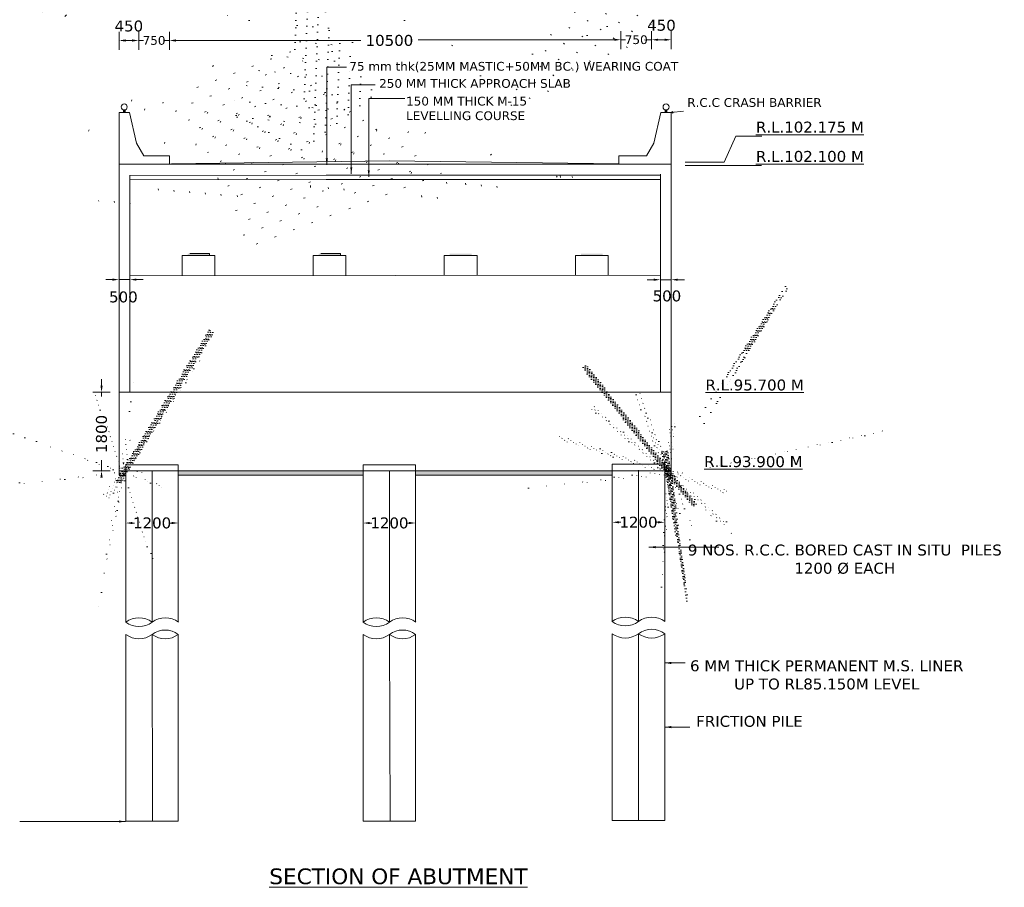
# Model space of a CAD drawing. Header units: feet. Extents: x -7745869231 to -3869819084, y -13315129262 to -6657361786.
# Tile 6 of 11: x -3869912084 to -3869889551, y -6657485927 to -6657466065. Entities that reach past the tile are written whole.
import ezdxf

# ---------------------------------------------------------------- set-up
doc = ezdxf.new("R2010")
doc.units = ezdxf.units.FT
doc.header["$MEASUREMENT"] = 0
doc.styles.get("Standard").update_dxf_attribs({"font": 'verdana.ttf', "height": 200})
doc.dimstyles.new('ISO-25', dxfattribs={"dimtxt": 200, "dimasz": 150, "dimexe": 200, "dimexo": 200, "dimgap": 0.02, "dimtad": 0, "dimdec": 1, "dimdsep": 46, "dimtxsty": 'Standard', "dimcen": 150, "dimclrd": 1, "dimclre": 1, "dimclrt": 1, "dimadec": 0, "dimazin": 0, "dimtfac": 1, "dimtdec": 1, "dimtmove": 2, "dimatfit": 3, "dimfxl": 300, "dimlwd": 9, "dimlwe": 9, "dimarcsym": 0})
pattern_1 = [(49.99999999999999, (2434008.984127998, -74736.72720146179), (358.6300913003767, -31.37606749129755), [37.5, -412.5]), (355, (2434008.984127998, -74736.72720146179), (-69.3756668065, 376.0960668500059), [30, -330]), (100.4514, (2434038.869967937, -74739.3418712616), (289.2546908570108, 344.7197710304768), [31.87009499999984, -350.5710559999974]), (46.18420000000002, (2434008.984127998, -74636.72720146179), (533.6205243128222, -82.75950716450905), [56.24999999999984, -618.7499999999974]), (96.63559999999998, (2434053.452500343, -74643.62385463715), (467.3313527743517, 487.0589354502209), [47.80514399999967, -525.8564999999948]), (351.1842, (2434008.984127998, -74636.72720146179), (467.3309725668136, 487.0593004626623), [45, -495]), (21, (2434058.984127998, -74661.72720146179), (298.4535260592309, -201.3094453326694), [37.5, -412.5]), (326.0000000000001, (2434058.984127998, -74661.72720146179), (121.6576659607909, 362.5750225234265), [30, -330]), (71.4514, (2434083.855244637, -74678.5030040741), (420.111314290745, 161.2652483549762), [31.870095, -350.571056]), (37.50000000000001, (2434008.984127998, -74736.72720146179), (6.079927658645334, 166.4469269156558), [0, -326, 0, -335, 0, -331.25]), (7.499999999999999, (2434008.984127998, -74736.72720146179), (131.5347687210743, 197.2058559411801), [0, -191, 0, -318.5, 0, -126.25]), (327.5, (2433897.484127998, -74736.72720146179), (266.9112180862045, -11.2774358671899), [0, -125, 0, -390, 0, -517.5]), (317.5, (2433847.484127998, -74736.72720146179), (291.5930846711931, 50.05249116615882), [0, -162.5, 0, -259, 0, -367.5])]
pattern_2 = [(49.99999999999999, (212946.0652074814, -38563.12399864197), (71.72601826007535, -6.275213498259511), [7.5, -82.5]), (355, (212946.0652074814, -38563.12399864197), (-13.8751333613, 75.21921337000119), [6, -66]), (100.4514, (212952.0423754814, -38563.64693264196), (57.85093817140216, 68.94395420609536), [6.374019, -70.11421119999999]), (46.18420000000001, (212946.0652074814, -38543.12399864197), (106.7241048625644, -16.55190143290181), [11.25, -123.75]), (96.6356, (212954.9588819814, -38544.50332934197), (93.46627055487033, 97.41178709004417), [9.561028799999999, -105.1713]), (351.1842, (212946.0652074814, -38543.12399864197), (93.46619451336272, 97.41186009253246), [9, -99]), (21, (212956.0652074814, -38548.12399864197), (59.69070521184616, -40.26188906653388), [7.5, -82.5]), (326.0000000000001, (212956.0652074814, -38548.12399864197), (24.33153319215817, 72.5150045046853), [6, -66]), (71.4514, (212961.0394307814, -38551.47915924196), (84.02226285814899, 32.25304967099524), [6.374019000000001, -70.1142112]), (37.50000000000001, (212946.0652074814, -38563.12399864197), (1.215985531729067, 33.28938538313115), [0, -65.19999999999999, 0, -67, 0, -66.25]), (7.499999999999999, (212946.0652074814, -38563.12399864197), (26.30695374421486, 39.44117118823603), [0, -38.2, 0, -63.7, 0, -25.25]), (327.5, (212923.7652074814, -38563.12399864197), (53.38224361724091, -2.25548717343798), [0, -25, 0, -78, 0, -103.5]), (317.5, (212913.7652074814, -38563.12399864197), (58.31861693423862, 10.01049823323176), [0, -32.5, 0, -51.8, 0, -73.5])]

# ---------------------------------------------------------------- blocks, each defined once
blk = doc.blocks.new('*D183')
at = {"color": 7, "lineweight": 9, "ltscale": 20, "transparency": 16777216}
for p, q in [((-3869909653.997856, -6657477387.467875), (-3869909653.997856, -6657477387.467874)), ((-3869908453.997857, -6657477387.467875), (-3869908453.997857, -6657477387.467874)), ((-3869909503.997856, -6657477587.467874), (-3869909456.553115, -6657477587.467874)), ((-3869908603.997857, -6657477587.467874), (-3869908651.442597, -6657477587.467874))]:
    blk.add_line(p, q, dxfattribs=at)
at = {"color": 7, "ltscale": 20, "transparency": 16777216}
for points in [[(-3869909503.997856, -6657477562.467874), (-3869909503.997856, -6657477612.467874), (-3869909653.997856, -6657477587.467874)], [(-3869908603.997857, -6657477562.467874), (-3869908603.997857, -6657477612.467874), (-3869908453.997857, -6657477587.467874)]]:
    blk.add_solid(points, dxfattribs=at)
at = {"layer": 'Defpoints', "color": 0, "ltscale": 20, "transparency": 16777216}
for p in [(-3869909653.997856, -6657477587.467875), (-3869908453.997857, -6657477587.467874), (-3869908453.997857, -6657477587.467875)]:
    blk.add_point(p, dxfattribs=at)
at = {"color": 7, "lineweight": 9, "ltscale": 20, "transparency": 16777216, "insert": (-3869909053.997856, -6657477587.467874), "char_height": 200, "attachment_point": 5}
blk.add_mtext('{\\H1.25x;1200}', dxfattribs=at)
blk = doc.blocks.new('*D184')
at = {"color": 7, "lineweight": 9, "ltscale": 20, "transparency": 16777216}
for p, q in [((-3869898522.738994, -6657477370.766496), (-3869898522.738994, -6657477370.766495)), ((-3869897322.738995, -6657477370.766497), (-3869897322.738995, -6657477370.766495)), ((-3869898372.738994, -6657477570.766495), (-3869898325.294253, -6657477570.766495)), ((-3869897472.738995, -6657477570.766495), (-3869897520.183736, -6657477570.766495))]:
    blk.add_line(p, q, dxfattribs=at)
at = {"color": 7, "ltscale": 20, "transparency": 16777216}
for points in [[(-3869898372.738994, -6657477545.766495), (-3869898372.738994, -6657477595.766495), (-3869898522.738994, -6657477570.766495)], [(-3869897472.738995, -6657477545.766495), (-3869897472.738995, -6657477595.766495), (-3869897322.738995, -6657477570.766495)]]:
    blk.add_solid(points, dxfattribs=at)
at = {"layer": 'Defpoints', "color": 0, "ltscale": 20, "transparency": 16777216}
for p in [(-3869898522.738994, -6657477570.766495), (-3869898522.738994, -6657477570.766496), (-3869897322.738995, -6657477570.766497)]:
    blk.add_point(p, dxfattribs=at)
at = {"color": 7, "lineweight": 9, "ltscale": 20, "transparency": 16777216, "insert": (-3869897922.738995, -6657477570.766495), "char_height": 200, "attachment_point": 5}
blk.add_mtext('{\\H1.25x;1200}', dxfattribs=at)
blk = doc.blocks.new('*D191')
at = {"color": 7, "lineweight": 9, "ltscale": 20, "transparency": 16777216}
for p, q in [((-3869904222.738998, -6657477387.46787), (-3869904222.738998, -6657477387.467869)), ((-3869903022.738999, -6657477387.467871), (-3869903022.738999, -6657477387.467869)), ((-3869904072.738998, -6657477587.467869), (-3869904025.294257, -6657477587.467869)), ((-3869903172.738999, -6657477587.467869), (-3869903220.18374, -6657477587.467869))]:
    blk.add_line(p, q, dxfattribs=at)
at = {"color": 7, "ltscale": 20, "transparency": 16777216}
for points in [[(-3869904072.738998, -6657477562.467869), (-3869904072.738998, -6657477612.467869), (-3869904222.738998, -6657477587.467869)], [(-3869903172.738999, -6657477562.467869), (-3869903172.738999, -6657477612.467869), (-3869903022.738999, -6657477587.467869)]]:
    blk.add_solid(points, dxfattribs=at)
at = {"layer": 'Defpoints', "color": 0, "ltscale": 20, "transparency": 16777216}
for p in [(-3869904222.738998, -6657477587.467869), (-3869904222.738998, -6657477587.46787), (-3869903022.738999, -6657477587.467871)]:
    blk.add_point(p, dxfattribs=at)
at = {"color": 7, "lineweight": 9, "ltscale": 20, "transparency": 16777216, "insert": (-3869903622.738998, -6657477587.467869), "char_height": 200, "attachment_point": 5}
blk.add_mtext('{\\H1.25x;1200}', dxfattribs=at)
blk = doc.blocks.new('*D192')
at = {"color": 7, "lineweight": 9, "ltscale": 20, "transparency": 16777216}
for p, q in [((-3869909811.021921, -6657471635.710012), (-3869909811.021921, -6657472215.438877)), ((-3869909561.021921, -6657471635.710012), (-3869909561.021921, -6657472215.438877)), ((-3869909961.021921, -6657472015.438877), (-3869910111.021921, -6657472015.438877)), ((-3869909811.021921, -6657472015.438877), (-3869909561.021921, -6657472015.438877)), ((-3869909411.021921, -6657472015.438877), (-3869909261.021921, -6657472015.438877))]:
    blk.add_line(p, q, dxfattribs=at)
at = {"color": 7, "ltscale": 20, "transparency": 16777216}
for points in [[(-3869909961.021921, -6657471990.438877), (-3869909961.021921, -6657472040.438877), (-3869909811.021921, -6657472015.438877)], [(-3869909411.021921, -6657471990.438877), (-3869909411.021921, -6657472040.438877), (-3869909561.021921, -6657472015.438877)]]:
    blk.add_solid(points, dxfattribs=at)
at = {"layer": 'Defpoints', "color": 0, "ltscale": 20, "transparency": 16777216}
for p in [(-3869909811.021921, -6657471435.710012), (-3869909561.021921, -6657471435.710012), (-3869909561.021921, -6657472015.438877)]:
    blk.add_point(p, dxfattribs=at)
at = {"color": 7, "lineweight": 9, "ltscale": 20, "transparency": 16777216, "insert": (-3869909711.021921, -6657472413.625216), "char_height": 200, "attachment_point": 5}
blk.add_mtext('{\\H1.25x;500}', dxfattribs=at)
blk = doc.blocks.new('*D193')
at = {"color": 7, "lineweight": 9, "ltscale": 20, "transparency": 16777216}
for p, q in [((-3869897422.738999, -6657471898.67469), (-3869897422.738999, -6657471817.73437)), ((-3869897172.738997, -6657471898.674691), (-3869897172.738997, -6657471817.73437)), ((-3869897572.738999, -6657472017.73437), (-3869897722.738999, -6657472017.73437)), ((-3869897422.738999, -6657472017.73437), (-3869897172.738997, -6657472017.73437)), ((-3869897022.738997, -6657472017.73437), (-3869896872.738997, -6657472017.73437))]:
    blk.add_line(p, q, dxfattribs=at)
at = {"color": 7, "ltscale": 20, "transparency": 16777216}
for points in [[(-3869897572.738999, -6657471992.73437), (-3869897572.738999, -6657472042.73437), (-3869897422.738999, -6657472017.73437)], [(-3869897022.738997, -6657471992.73437), (-3869897022.738997, -6657472042.73437), (-3869897172.738997, -6657472017.73437)]]:
    blk.add_solid(points, dxfattribs=at)
at = {"layer": 'Defpoints', "color": 0, "ltscale": 20, "transparency": 16777216}
for p in [(-3869897172.738997, -6657472017.73437), (-3869897422.738999, -6657472098.67469), (-3869897172.738997, -6657472098.674691)]:
    blk.add_point(p, dxfattribs=at)
at = {"color": 7, "lineweight": 9, "ltscale": 20, "transparency": 16777216, "insert": (-3869897272.738998, -6657472390.830094), "char_height": 200, "attachment_point": 5}
blk.add_mtext('{\\H1.25x;500}', dxfattribs=at)
blk = doc.blocks.new('*D196')
at = {"color": 7, "lineweight": 9, "ltscale": 20, "transparency": 16777216}
for p, q in [((-3869909811.02192, -6657466759.136457), (-3869909811.02192, -6657466341.720811)), ((-3869909361.021921, -6657466759.136457), (-3869909361.021921, -6657466341.720811)), ((-3869909661.02192, -6657466541.720811), (-3869909511.021921, -6657466541.720811))]:
    blk.add_line(p, q, dxfattribs=at)
at = {"color": 7, "ltscale": 20, "transparency": 16777216}
for points in [[(-3869909661.02192, -6657466516.720811), (-3869909661.02192, -6657466566.720811), (-3869909811.02192, -6657466541.720811)], [(-3869909511.021921, -6657466516.720811), (-3869909511.021921, -6657466566.720811), (-3869909361.021921, -6657466541.720811)]]:
    blk.add_solid(points, dxfattribs=at)
at = {"layer": 'Defpoints', "color": 0, "ltscale": 20, "transparency": 16777216}
for p in [(-3869909361.021921, -6657466541.720811), (-3869909811.02192, -6657466959.136457), (-3869909361.021921, -6657466959.136457)]:
    blk.add_point(p, dxfattribs=at)
at = {"color": 7, "lineweight": 9, "ltscale": 20, "transparency": 16777216, "insert": (-3869909586.02192, -6657466211.569924), "char_height": 200, "attachment_point": 5}
blk.add_mtext('{\\H1.25x;450}', dxfattribs=at)
blk = doc.blocks.new('*D197')
at = {"color": 7, "lineweight": 9, "ltscale": 20, "transparency": 16777216}
for p, q in [((-3869897622.738999, -6657466742.435076), (-3869897622.738999, -6657466325.019432)), ((-3869897172.738999, -6657466742.435076), (-3869897172.738999, -6657466325.019432)), ((-3869897472.738999, -6657466525.019432), (-3869897322.738999, -6657466525.019432))]:
    blk.add_line(p, q, dxfattribs=at)
at = {"color": 7, "ltscale": 20, "transparency": 16777216}
for points in [[(-3869897472.738999, -6657466500.019432), (-3869897472.738999, -6657466550.019432), (-3869897622.738999, -6657466525.019432)], [(-3869897322.738999, -6657466500.019432), (-3869897322.738999, -6657466550.019432), (-3869897172.738999, -6657466525.019432)]]:
    blk.add_solid(points, dxfattribs=at)
at = {"layer": 'Defpoints', "color": 0, "ltscale": 20, "transparency": 16777216}
for p in [(-3869897172.738999, -6657466525.019432), (-3869897622.738999, -6657466942.435076), (-3869897172.738999, -6657466942.435076)]:
    blk.add_point(p, dxfattribs=at)
at = {"color": 7, "lineweight": 9, "ltscale": 20, "transparency": 16777216, "insert": (-3869897397.738999, -6657466194.868546), "char_height": 200, "attachment_point": 5}
blk.add_mtext('{\\H1.25x;450}', dxfattribs=at)
blk = doc.blocks.new('*D174')
at = {"color": 7, "lineweight": 9, "ltscale": 20, "transparency": 16777216}
for p, q in [((-3869908658.187689, -6657466350.428635), (-3869908658.187689, -6657466341.720811)), ((-3869909511.021921, -6657466541.720811), (-3869909661.021921, -6657466541.720811)), ((-3869909361.021921, -6657466541.720811), (-3869909252.539513, -6657466541.720811)), ((-3869908658.187689, -6657466541.720811), (-3869908766.670097, -6657466541.720811)), ((-3869908508.187689, -6657466541.720811), (-3869908358.187689, -6657466541.720811))]:
    blk.add_line(p, q, dxfattribs=at)
at = {"color": 7, "ltscale": 20, "transparency": 16777216}
for points in [[(-3869909511.021921, -6657466516.720811), (-3869909511.021921, -6657466566.720811), (-3869909361.021921, -6657466541.720811)], [(-3869908508.187689, -6657466516.720811), (-3869908508.187689, -6657466566.720811), (-3869908658.187689, -6657466541.720811)]]:
    blk.add_solid(points, dxfattribs=at)
at = {"layer": 'Defpoints', "color": 0, "ltscale": 20, "transparency": 16777216}
for p in [(-3869909361.021921, -6657466541.720811), (-3869908658.187689, -6657466541.720811), (-3869908658.187689, -6657466550.428635)]:
    blk.add_point(p, dxfattribs=at)
at = {"color": 7, "lineweight": 9, "ltscale": 20, "transparency": 16777216, "insert": (-3869909009.604805, -6657466541.720811), "char_height": 200, "attachment_point": 5}
blk.add_mtext('750', dxfattribs=at)
blk = doc.blocks.new('*D175')
at = {"color": 7, "lineweight": 9, "ltscale": 20, "transparency": 16777216}
for p, q in [((-3869898325.57323, -6657466333.727256), (-3869898325.57323, -6657466325.019432)), ((-3869898475.57323, -6657466525.019432), (-3869898625.57323, -6657466525.019432)), ((-3869898325.57323, -6657466525.019432), (-3869898217.090822, -6657466525.019432)), ((-3869897622.738999, -6657466525.019432), (-3869897731.221407, -6657466525.019432)), ((-3869897472.738999, -6657466525.019432), (-3869897322.738999, -6657466525.019432))]:
    blk.add_line(p, q, dxfattribs=at)
at = {"color": 7, "ltscale": 20, "transparency": 16777216}
for points in [[(-3869898475.57323, -6657466500.019432), (-3869898475.57323, -6657466550.019432), (-3869898325.57323, -6657466525.019432)], [(-3869897472.738999, -6657466500.019432), (-3869897472.738999, -6657466550.019432), (-3869897622.738999, -6657466525.019432)]]:
    blk.add_solid(points, dxfattribs=at)
at = {"layer": 'Defpoints', "color": 0, "ltscale": 20, "transparency": 16777216}
for p in [(-3869898325.57323, -6657466525.019432), (-3869898325.57323, -6657466533.727256), (-3869897622.738999, -6657466525.019432)]:
    blk.add_point(p, dxfattribs=at)
at = {"color": 7, "lineweight": 9, "ltscale": 20, "transparency": 16777216, "insert": (-3869897974.156115, -6657466525.019432), "char_height": 200, "attachment_point": 5}
blk.add_mtext('750', dxfattribs=at)

msp = doc.modelspace()

# ---------------------------------------------------------------- hatches: boundary and pattern name
at = {"lineweight": 9, "ltscale": 20}
h = msp.add_hatch(dxfattribs=at)
h.set_pattern_fill('AR-CONC', color=256, scale=50, style=0)
h.set_pattern_definition(pattern_1)
h.paths.add_polyline_path([(-3869905072.739, -6657469722.112177), (-3869905072.738999, -6657469622.112177), (-3869907572.738995, -6657469628.732653), (-3869907572.738994, -6657469728.732652)])
h = msp.add_hatch(dxfattribs=at)
h.set_pattern_fill('AR-CONC', color=256, scale=50, style=0)
h.set_pattern_definition([(49.99999999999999, (2434025.984127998, -74736.72720146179), (358.6300913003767, -31.37606749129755), [37.5, -412.5]), (355, (2434025.984127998, -74736.72720146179), (-69.3756668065, 376.0960668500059), [30, -330]), (100.4514, (2434055.869967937, -74739.3418712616), (289.2546908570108, 344.7197710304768), [31.87009499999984, -350.5710559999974]), (46.18420000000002, (2434025.984127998, -74636.72720146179), (533.6205243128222, -82.75950716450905), [56.24999999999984, -618.7499999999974]), (96.63559999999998, (2434070.452500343, -74643.62385463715), (467.3313527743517, 487.0589354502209), [47.80514399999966, -525.8564999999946]), (351.1842, (2434025.984127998, -74636.72720146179), (467.3309725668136, 487.0593004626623), [45, -495]), (21, (2434075.984127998, -74661.72720146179), (298.4535260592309, -201.3094453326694), [37.5, -412.5]), (326.0000000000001, (2434075.984127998, -74661.72720146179), (121.6576659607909, 362.5750225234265), [30, -330]), (71.4514, (2434100.855244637, -74678.5030040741), (420.111314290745, 161.2652483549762), [31.870095, -350.571056]), (37.50000000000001, (2434025.984127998, -74736.72720146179), (6.079927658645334, 166.4469269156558), [0, -326, 0, -335, 0, -331.25]), (7.499999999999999, (2434025.984127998, -74736.72720146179), (131.5347687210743, 197.2058559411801), [0, -191, 0, -318.5, 0, -126.25]), (327.5, (2433914.484127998, -74736.72720146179), (266.9112180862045, -11.2774358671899), [0, -125, 0, -390, 0, -517.5]), (317.5, (2433864.484127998, -74736.72720146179), (291.5930846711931, 50.05249116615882), [0, -162.5, 0, -259, 0, -367.5])])
h.paths.add_polyline_path([(-3869902339.738995, -6657469622.112178), (-3869904872.738996, -6657469622.112176), (-3869904872.738996, -6657469722.112176), (-3869902339.738995, -6657469722.112179)])
h = msp.add_hatch(dxfattribs=at)
h.set_pattern_fill('AR-CONC', color=256, scale=50, style=0)
h.set_pattern_definition(pattern_1)
h.paths.add_polyline_path([(-3869899622.739002, -6657469622.112175), (-3869902156.738996, -6657469622.112177), (-3869902156.738996, -6657469722.112179), (-3869899622.739002, -6657469722.112179)])
for points in [[(-3869907741.880459, -6657471420.30632), (-3869908241.880458, -6657471420.306317), (-3869908241.880458, -6657471464.306317), (-3869907741.880458, -6657471464.306315)], [(-3869904741.880464, -6657471420.306318), (-3869905241.880463, -6657471420.306315), (-3869905241.880463, -6657471464.306315), (-3869904741.880463, -6657471464.306314)], [(-3869902241.880461, -6657471420.306318), (-3869901741.880462, -6657471420.306315), (-3869901741.880462, -6657471464.306315), (-3869902241.880462, -6657471464.306314)], [(-3869899241.880462, -6657471420.30632), (-3869898741.880462, -6657471420.306317), (-3869898741.880462, -6657471464.306317), (-3869899241.880463, -6657471464.306315)]]:
    msp.add_hatch(color=256, dxfattribs=at).paths.add_polyline_path(points)
h = msp.add_hatch(dxfattribs=at)
h.set_pattern_fill('AR-CONC', color=256, scale=10, style=0)
h.set_pattern_definition(pattern_2)
h.paths.add_polyline_path([(-3869909653.997856, -6657476395.770722), (-3869909811.021924, -6657476395.770723), (-3869909811.021924, -6657476495.770722), (-3869909653.997856, -6657476495.770722)])
h = msp.add_hatch(dxfattribs=at)
h.set_pattern_fill('AR-CONC', color=256, scale=10, style=0)
h.set_pattern_definition(pattern_2)
h.paths.add_polyline_path([(-3869904222.738999, -6657476395.770723), (-3869908453.997856, -6657476395.77072), (-3869908453.997856, -6657476495.770723), (-3869904222.738998, -6657476495.770726)])
h = msp.add_hatch(dxfattribs=at)
h.set_pattern_fill('AR-CONC', color=256, scale=10, style=0)
h.set_pattern_definition(pattern_2)
h.paths.add_polyline_path([(-3869898522.738993, -6657476395.770723), (-3869903022.738999, -6657476395.770722), (-3869903022.738999, -6657476495.770719), (-3869898522.738995, -6657476495.770709)])
h = msp.add_hatch(dxfattribs=at)
h.set_pattern_fill('AR-CONC', color=256, scale=10, style=0)
h.set_pattern_definition(pattern_2)
h.paths.add_polyline_path([(-3869897172.738995, -6657476395.770724), (-3869897322.738995, -6657476395.770725), (-3869897322.738995, -6657476495.770709), (-3869897172.738995, -6657476495.770722)])

# ---------------------------------------------------------------- linework, layer by layer
for p, q in [((-3869908658.187689, -6657466759.136457), (-3869908658.187689, -6657466341.720811)), ((-3869898325.57323, -6657466742.435076), (-3869898325.57323, -6657466325.019432)), ((-3869898325.57323, -6657466742.435079), (-3869898325.57323, -6657466325.019432)), ((-3869908508.187689, -6657466541.720811), (-3869904278.240073, -6657466541.720811)), ((-3869898475.57323, -6657466525.019432), (-3869902968.476447, -6657466525.019432)), ((-3869909571.713679, -6657468191.802971), (-3869909811.021921, -6657468191.802971)), ((-3869909811.021921, -6657468191.802971), (-3869909811.021921, -6657468847.06673)), ((-3869909711.367801, -6657468127.721575), (-3869909711.3678, -6657468191.802971)), ((-3869909691.3678, -6657468130.732594), (-3869909691.3678, -6657468191.802971)), ((-3869909671.3678, -6657468127.721576), (-3869909671.3678, -6657468191.802971)), ((-3869909571.713679, -6657468191.802971), (-3869909408.187685, -6657468890.499929)), ((-3869897412.04724, -6657468191.802971), (-3869897575.573235, -6657468890.499929)), ((-3869897412.04724, -6657468191.802971), (-3869897172.738998, -6657468191.802971)), ((-3869897312.393119, -6657468127.721576), (-3869897312.393119, -6657468191.802971)), ((-3869897292.393119, -6657468130.732594), (-3869897292.393119, -6657468191.802971)), ((-3869897272.393119, -6657468127.721575), (-3869897272.393119, -6657468191.802971)), ((-3869896893.120505, -6657468156.618731), (-3869897172.738998, -6657468191.802971)), ((-3869897172.738998, -6657468191.802971), (-3869897134.148744, -6657468169.500007)), ((-3869897134.148744, -6657468207.888834), (-3869897172.738998, -6657468191.802971)), ((-3869897172.738998, -6657468191.802971), (-3869897172.738998, -6657468847.06673)), ((-3869897134.148744, -6657468169.500007), (-3869897134.148744, -6657468207.888834)), ((-3869909811.021921, -6657469372.224729), (-3869909811.021921, -6657468847.06673)), ((-3869909408.187685, -6657468890.499929), (-3869909241.76438, -6657469180.930897)), ((-3869897575.573235, -6657468890.499929), (-3869897741.996539, -6657469180.930897)), ((-3869897172.738999, -6657469372.224729), (-3869897172.738999, -6657468847.06673)), ((-3869909241.76438, -6657469180.930897), (-3869908658.187684, -6657469180.930883)), ((-3869908658.187684, -6657469180.930885), (-3869908658.187684, -6657469372.224728)), ((-3869907372.738996, -6657469372.224725), (-3869907376.747481, -6657469342.148416)), ((-3869897741.996539, -6657469180.930897), (-3869898372.738998, -6657469180.930883)), ((-3869898372.738998, -6657469180.930883), (-3869898372.738998, -6657469372.224726)), ((-3869909811.021924, -6657476395.770724), (-3869909811.02192, -6657469372.22473)), ((-3869897172.738999, -6657469372.224721), (-3869909811.021921, -6657469372.224726)), ((-3869898372.738998, -6657469360.878164), (-3869898372.940683, -6657469360.878164)), ((-3869897622.940683, -6657469372.22472), (-3869897622.940683, -6657469372.22472)), ((-3869897622.940683, -6657469372.22472), (-3869897622.940683, -6657469372.246216)), ((-3869897172.738995, -6657476395.770731), (-3869897172.738995, -6657469372.224722)), ((-3869896855.495412, -6657469401.163895), (-3869895106.276569, -6657469401.163895)), ((-3869905072.738999, -6657469621.74046), (-3869909561.021921, -6657469633.626287)), ((-3869905072.738999, -6657469622.112177), (-3869909561.021921, -6657469633.998004)), ((-3869909561.021921, -6657474602.391199), (-3869909561.021921, -6657469628.360939)), ((-3869904803.239858, -6657469721.398492), (-3869909561.021921, -6657469733.998001)), ((-3869902698.209344, -6657469621.740461), (-3869905072.738999, -6657469621.368744)), ((-3869902372.738996, -6657469622.112178), (-3869905072.738999, -6657469621.74046)), ((-3869902372.738996, -6657469722.112179), (-3869905072.738999, -6657469722.112177)), ((-3869902372.738996, -6657469622.112178), (-3869897422.738999, -6657469622.112174)), ((-3869902372.738996, -6657469722.112179), (-3869897422.738999, -6657469722.112178)), ((-3869897422.738999, -6657474585.68982), (-3869897422.738999, -6657469605.410801)), ((-3869907616.880459, -6657471464.306316), (-3869908366.88046, -6657471464.306318)), ((-3869908366.880459, -6657471920.306318), (-3869908366.88046, -6657471464.306317)), ((-3869907741.880459, -6657471420.306321), (-3869908191.880459, -6657471420.306319)), ((-3869907741.880458, -6657471464.306315), (-3869907741.880459, -6657471420.306321)), ((-3869907616.880459, -6657471920.306318), (-3869907616.880459, -6657471464.306315)), ((-3869904616.880464, -6657471464.306314), (-3869905366.880465, -6657471464.306316)), ((-3869905366.880464, -6657471920.306316), (-3869905366.880465, -6657471464.306315)), ((-3869904741.880464, -6657471420.306319), (-3869905191.880464, -6657471420.306317)), ((-3869904741.880463, -6657471464.306314), (-3869904741.880464, -6657471420.306319)), ((-3869904616.880464, -6657471920.306316), (-3869904616.880464, -6657471464.306314)), ((-3869902366.880461, -6657471920.306316), (-3869902366.880461, -6657471464.306314)), ((-3869902366.880461, -6657471464.306314), (-3869901616.88046, -6657471464.306316)), ((-3869901616.880461, -6657471920.306316), (-3869901616.88046, -6657471464.306315)), ((-3869899366.880461, -6657471920.306318), (-3869899366.880462, -6657471464.306315)), ((-3869899366.880462, -6657471464.306316), (-3869898616.88046, -6657471464.306318)), ((-3869898616.880461, -6657471920.306318), (-3869898616.880461, -6657471464.306317)), ((-3869909561.021921, -6657471928.141182), (-3869897422.738999, -6657471912.471465)), ((-3869910211.021927, -6657474445.770721), (-3869910211.021927, -6657474295.770721)), ((-3869910011.021924, -6657474595.770721), (-3869910411.021927, -6657474595.770721)), ((-3869910211.021927, -6657474595.770721), (-3869910211.021927, -6657474693.215463)), ((-3869909811.021924, -6657474595.770723), (-3869897172.738995, -6657474595.770721)), ((-3869910211.021926, -6657476148.325978), (-3869910211.021926, -6657476298.325978)), ((-3869910211.021926, -6657476395.77072), (-3869910211.021926, -6657476298.325978)), ((-3869909653.997856, -6657476258.28068), (-3869909653.997856, -6657477313.87549)), ((-3869909653.997856, -6657476258.28068), (-3869908453.997856, -6657476258.28068)), ((-3869908453.997857, -6657479857.467878), (-3869908453.997856, -6657476258.28068)), ((-3869904222.738998, -6657479857.467874), (-3869904222.738998, -6657476258.280676)), ((-3869904222.738998, -6657476258.280676), (-3869903022.738998, -6657476258.280676)), ((-3869903022.738998, -6657479857.46787), (-3869903022.738998, -6657476258.280676)), ((-3869898522.738994, -6657479840.7665), (-3869898522.738995, -6657476241.579301)), ((-3869898522.738995, -6657476241.579301), (-3869897322.738995, -6657476241.579301)), ((-3869897322.738995, -6657479840.766496), (-3869897322.738995, -6657476241.579301)), ((-3869897322.738995, -6657476241.579302), (-3869897322.738995, -6657477247.495004)), ((-3869910011.021924, -6657476395.77072), (-3869910411.021926, -6657476395.77072)), ((-3869909811.021924, -6657476395.770722), (-3869897172.738996, -6657476395.770723)), ((-3869909811.021924, -6657476395.770722), (-3869909811.021924, -6657476495.770722)), ((-3869909811.021924, -6657476495.770722), (-3869909653.997856, -6657476495.770723)), ((-3869909653.997856, -6657479857.467875), (-3869909653.997856, -6657476395.770724)), ((-3869909053.997857, -6657479857.467877), (-3869909053.997856, -6657476395.770724)), ((-3869908453.997856, -6657476495.770723), (-3869904222.738998, -6657476495.770726)), ((-3869907822.738999, -6657476395.77072), (-3869907665.714931, -6657476395.77072)), ((-3869903622.738998, -6657479857.467873), (-3869903622.738998, -6657476395.77072)), ((-3869898522.738995, -6657476495.770709), (-3869903022.738998, -6657476495.770718)), ((-3869899422.738997, -6657476395.770721), (-3869899572.738997, -6657476395.770721)), ((-3869897922.738994, -6657479840.766499), (-3869897922.738995, -6657476379.069345)), ((-3869897172.738995, -6657476495.770723), (-3869897322.738995, -6657476495.770709)), ((-3869897172.738995, -6657476395.770723), (-3869897172.738995, -6657476495.770723)), ((-3869909653.997857, -6657484415.770725), (-3869909653.997856, -6657480137.467876)), ((-3869909044.476366, -6657484415.770726), (-3869909053.997857, -6657480137.467874)), ((-3869908453.997857, -6657484415.770725), (-3869908453.997857, -6657480137.467876)), ((-3869904222.738998, -6657484415.770721), (-3869904222.738997, -6657480137.467873)), ((-3869903607.01856, -6657484415.770722), (-3869903622.738997, -6657480137.46787)), ((-3869903022.738998, -6657484415.770721), (-3869903022.738997, -6657480137.467873)), ((-3869898522.738995, -6657484399.069346), (-3869898522.738994, -6657480120.766498)), ((-3869897922.738994, -6657484399.069345), (-3869897922.738994, -6657480120.766495)), ((-3869897322.738995, -6657484399.069346), (-3869897322.738994, -6657480120.766498)), ((-3869909653.997857, -6657484415.770725), (-3869908453.997858, -6657484415.770726)), ((-3869904222.738998, -6657484415.770721), (-3869903022.738998, -6657484415.770722)), ((-3869898522.738995, -6657484399.069346), (-3869897322.738995, -6657484399.069347))]:
    msp.add_line(p, q, dxfattribs=at)
for points in [[(-3869896855.495412, -6657469326.006025), (-3869895961.584054, -6657469326.006025), (-3869895691.584054, -6657468730.625879), (-3869895101.584054, -6657468730.625879)], [(-3869908611.021922, -6657469362.434235), (-3869903623.238996, -6657469297.066725), (-3869898372.738998, -6657469362.851776)]]:
    msp.add_lwpolyline(points, dxfattribs=at)
for centre in [(-3869909691.3678, -6657468062.804371), (-3869897292.393119, -6657468062.804371)]:
    msp.add_circle(centre, 67.92822265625, dxfattribs=at)
for centre, start, end in [((-3869909353.997855, -6657479457.764329), 233.1096992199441, 306.8903007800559), ((-3869909353.997855, -6657480257.171424), 53.10972107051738, 126.8902789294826), ((-3869908753.997859, -6657480257.171424), 52.76006740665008, 126.8902789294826), ((-3869903922.738996, -6657479457.764325), 233.1096992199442, 306.8903007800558), ((-3869903922.738996, -6657480257.17142), 53.10972107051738, 126.8902789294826), ((-3869903322.738999, -6657480257.17142), 52.76006740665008, 126.8902789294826), ((-3869898222.738992, -6657479441.06295), 233.1096992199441, 306.8903007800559), ((-3869898222.738992, -6657480240.470045), 53.10972107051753, 126.8902789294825), ((-3869897622.738996, -6657480240.470045), 52.76006740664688, 126.8902789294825), ((-3869909353.997855, -6657479737.764897), 233.1096445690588, 306.8903554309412), ((-3869908753.997859, -6657480537.171422), 53.10964456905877, 126.8903554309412), ((-3869908753.997859, -6657479737.764327), 233.1096992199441, 306.8903007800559), ((-3869903922.738996, -6657479737.764894), 233.1096445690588, 306.8903554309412), ((-3869903322.738999, -6657480537.171418), 53.10964456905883, 126.8903554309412), ((-3869903322.738999, -6657479737.764323), 233.1096992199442, 306.8903007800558), ((-3869898222.738992, -6657479721.063519), 233.109644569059, 306.890355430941), ((-3869897622.738996, -6657480520.470043), 53.10964456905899, 126.890355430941), ((-3869897622.738996, -6657479721.062948), 233.1096992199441, 306.8903007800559)]:
    msp.add_arc(centre, 499.7628690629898, start, end, dxfattribs=at)
for points in [[(-3869908508.187689, -6657466516.720811), (-3869908508.187689, -6657466566.720811), (-3869908658.187689, -6657466541.720811)], [(-3869898475.57323, -6657466500.019432), (-3869898475.57323, -6657466550.019432), (-3869898325.57323, -6657466525.019432)], [(-3869910236.021927, -6657474445.770721), (-3869910186.021927, -6657474445.770721), (-3869910211.021927, -6657474595.770721)], [(-3869910236.021926, -6657476545.77072), (-3869910186.021926, -6657476545.77072), (-3869910211.021926, -6657476395.77072)]]:
    msp.add_solid(points, dxfattribs=at)

# ---------------------------------------------------------------- texts
for s, height, p in [('75 mm thk(25MM MASTIC+50MM BC.) WEARING COAT', 200, (-3869904541.189555, -6657467232.631685)), ('R.C.C CRASH BARRIER', 200, (-3869896807.093043, -6657468061.037582)), ('%%UR.L.93.900 M', 250, (-3869896419.871389, -6657476306.937054))]:
    msp.add_text(s, height=height, dxfattribs=at).set_placement(p)
at = {"lineweight": 9, "ltscale": 20, "insert": (-3869903622.738998, -6657466541.720807), "char_height": 200, "attachment_point": 5}
msp.add_mtext('{\\H1.25x;10500}', dxfattribs=at)
at = {"lineweight": 9, "ltscale": 20}
for s, insert, char_height, width, attachment_point in [('250 MM THICK APPROACH SLAB', (-3869901665.046267, -6657467424.458805), 200, 5099.898213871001, 2), ('150 MM THICK M-15 \\PLEVELLING COURSE', (-3869903241.500189, -6657467829.913722), 200, 12720.00000000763, 1), ('{\\LR.L.102.175 M}', (-3869894000.016495, -6657468399.031377), 250, 5399.898213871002, 2), ('{\\LR.L.102.100 M}', (-3869894000.016495, -6657469069.569392), 250, 5399.898213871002, 2), ('{\\LR.L.95.700 M}', (-3869895265.153458, -6657474302.431664), 250, 2674.168947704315, 2), ('9 NOS. R.C.C. BORED CAST IN SITU  PILES 1200 %%C EACH', (-3869893202.230361, -6657478080.766493), 250, 7414.32065630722, 2), ('6 MM THICK PERMANENT M.S. LINER UP TO RL85.150M LEVEL', (-3869893615.910248, -6657480730.766493), 250, 6476.111205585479, 2), ('FRICTION PILE', (-3869895383.030506, -6657482001.834412), 250, 2738.623376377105, 2), ('{\\LSECTION OF ABUTMENT }', (-3869903416.299735, -6657485495.028293), 360, 8545.978264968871, 2)]:
    msp.add_mtext(s, dxfattribs=dict(at, insert=insert, char_height=char_height, width=width, attachment_point=attachment_point))
at = {"lineweight": 9, "ltscale": 20, "insert": (-3869910211.021926, -6657475549.497453), "char_height": 200, "attachment_point": 5, "rotation": 90}
msp.add_mtext('{\\H1.25x;1800}', dxfattribs=at)

# ---------------------------------------------------------------- dimensions: what is measured, and where the dimension line sits
at = {"lineweight": 9, "ltscale": 20}
for base, p1, p2, text, picture, middle in [((-3869909361.021921, -6657466541.720811), (-3869909811.02192, -6657466959.136457), (-3869909361.021921, -6657466959.136457), '{\\H1.25x;<>}', '*D196', (-3869909586.02192, -6657466211.569924)), ((-3869897172.738999, -6657466525.019432), (-3869897622.738999, -6657466942.435076), (-3869897172.738999, -6657466942.435076), '{\\H1.25x;<>}', '*D197', (-3869897397.738999, -6657466194.868546)), ((-3869908658.187689, -6657466541.720811), (-3869909361.021921, -6657466541.720811), (-3869908658.187689, -6657466550.428635), '750', '*D174', (-3869909009.604805, -6657466541.720811)), ((-3869908453.997857, -6657477587.467874), (-3869909653.997856, -6657477587.467875), (-3869908453.997857, -6657477587.467875), '{\\H1.25x;<>}', '*D183', (-3869909053.997856, -6657477587.467874))]:
    dim = msp.add_linear_dim(base=base, p1=p1, p2=p2, text=text, dimstyle='ISO-25', override={"dimclrd": 7, "dimclre": 7, "dimclrt": 7}, dxfattribs=at)
    dim.commit()
    dim.dimension.update_dxf_attribs({"geometry": picture, "text_midpoint": middle})
for base, p1, p2, text, picture, middle in [((-3869898325.57323, -6657466525.019432), (-3869897622.738999, -6657466525.019432), (-3869898325.57323, -6657466533.727256), '750', '*D175', (-3869897974.156115, -6657466525.019432)), ((-3869904222.738998, -6657477587.467869), (-3869903022.738999, -6657477587.467871), (-3869904222.738998, -6657477587.46787), '{\\H1.25x;<>}', '*D191', (-3869903622.738998, -6657477587.467869)), ((-3869898522.738994, -6657477570.766495), (-3869897322.738995, -6657477570.766497), (-3869898522.738994, -6657477570.766496), '{\\H1.25x;<>}', '*D184', (-3869897922.738995, -6657477570.766495))]:
    dim = msp.add_linear_dim(base=base, p1=p1, p2=p2, angle=180, text=text, dimstyle='ISO-25', override={"dimclrd": 7, "dimclre": 7, "dimclrt": 7}, dxfattribs=at)
    dim.commit()
    dim.dimension.update_dxf_attribs({"geometry": picture, "text_midpoint": middle})
for base, p1, p2, picture, middle in [((-3869909561.021921, -6657472015.438877), (-3869909811.021921, -6657471435.710012), (-3869909561.021921, -6657471435.710012), '*D192', (-3869909711.021921, -6657472413.625216)), ((-3869897172.738997, -6657472017.73437), (-3869897422.738999, -6657472098.67469), (-3869897172.738997, -6657472098.674691), '*D193', (-3869897272.738998, -6657472390.830094))]:
    dim = msp.add_linear_dim(base=base, p1=p1, p2=p2, text='{\\H1.25x;500}', dimstyle='ISO-25', override={"dimclrd": 7, "dimclre": 7, "dimclrt": 7}, dxfattribs=at)
    dim.commit()
    dim.dimension.update_dxf_attribs({"geometry": picture, "text_midpoint": middle, "dimtype": 160})

# ---------------------------------------------------------------- leaders
for points in [[(-3869905055.110681, -6657469391.411138), (-3869905055.110681, -6657467152.631084), (-3869904605.110681, -6657467152.631084)], [(-3869904495.431537, -6657469592.287663), (-3869904495.431537, -6657467555.947643), (-3869903945.578272, -6657467555.947643)], [(-3869904095.317295, -6657469662.313805), (-3869904095.317295, -6657467869.458615), (-3869903268.301463, -6657467869.458615)], [(-3869897682.738993, -6657478140.766493), (-3869896083.520709, -6657478140.766493)], [(-3869897322.738992, -6657480790.766493), (-3869896853.965851, -6657480790.766493)], [(-3869897324.60304, -6657482259.917922), (-3869896744.28547, -6657482259.917922)], [(-3869909663.743321, -6657484420.232682), (-3869912083.851924, -6657484420.232682)]]:
    msp.add_leader(points, dimstyle='ISO-25', override={"dimclrd": 7, "dimclre": 7, "dimclrt": 7}, dxfattribs=at)

doc.saveas('drawing.dxf')
